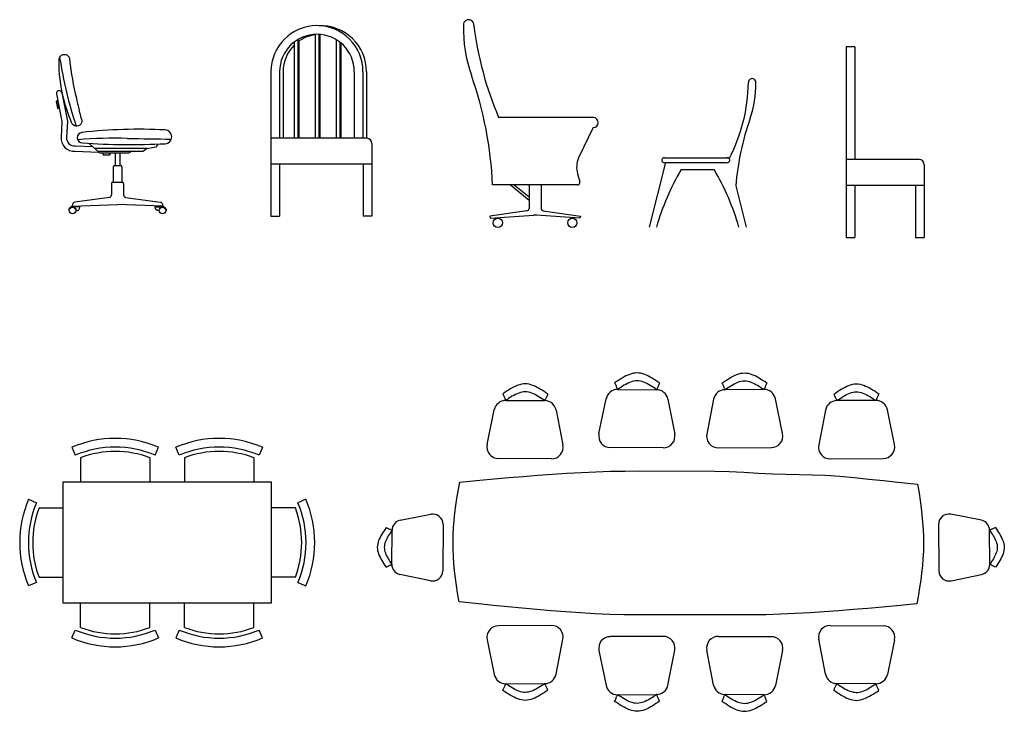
# Model space of a CAD drawing. Header units: millimetres. Extents: x 137.7 to 153.1, y 213.6 to 227.9.
# Tile 5 of 5: x 145.6 to 151.3, y 223.8 to 227.8. Entities that reach past the tile are written whole.
import ezdxf

# ---------------------------------------------------------------- set-up
doc = ezdxf.new("R2010")
doc.units = ezdxf.units.MM

msp = doc.modelspace()

# ---------------------------------------------------------------- linework, layer by layer
for p, q in [((147.1748, 227.7116), (147.1748, 227.1562)), ((147.1948, 227.7252), (147.1948, 227.1562)), ((147.2012, 227.7163), (147.2012, 227.1562)), ((147.2961, 227.7562), (147.2961, 227.1562)), ((147.3161, 227.7562), (147.3161, 227.1562)), ((147.3225, 227.7556), (147.3225, 227.1562)), ((147.4174, 227.7252), (147.4174, 227.1562)), ((147.4374, 227.7116), (147.4374, 227.1562)), ((147.4438, 227.7065), (147.4438, 227.1562)), ((150.3606, 227.6834), (150.3606, 226.5834)), ((150.4106, 227.6834), (150.3606, 227.6834)), ((150.4106, 227.6834), (150.4106, 227.0334)), ((147.0406, 227.5407), (147.0406, 226.7062)), ((147.0906, 227.5407), (147.0906, 227.1562)), ((147.1106, 227.5407), (147.1106, 227.1562)), ((147.5216, 227.5407), (147.5216, 227.1562)), ((147.5716, 227.5407), (147.5716, 227.1562)), ((147.5916, 227.5407), (147.5916, 227.1562)), ((148.9014, 227.2762), (148.3544, 227.2762)), ((148.9001, 227.2176), (148.8153, 227.0434)), ((147.5935, 227.1562), (147.0406, 227.1562)), ((145.9921, 227.127), (146.0467, 227.0753)), ((146.3239, 227.097), (146.0238, 227.097)), ((146.04, 227.0816), (146.2998, 227.0816)), ((146.2276, 227.0756), (146.2306, 227.0787)), ((146.3056, 227.0836), (146.3197, 227.0951)), ((146.3239, 227.097), (146.3751, 227.1065)), ((146.3811, 227.1104), (146.3895, 227.123)), ((147.6235, 227.1262), (147.6235, 226.7062)), ((146.053, 227.0728), (146.2209, 227.0728)), ((146.1412, 227.0728), (146.1412, 226.9997)), ((146.1687, 227.0728), (146.1687, 226.9997)), ((149.312, 227.0443), (149.675, 227.0443)), ((150.7806, 227.0334), (150.3606, 227.0334)), ((146.1306, 226.9912), (146.1306, 226.9039)), ((146.139, 226.9997), (146.1709, 226.9997)), ((146.1794, 226.9912), (146.1794, 226.9039)), ((147.6235, 227.0062), (147.0406, 227.0062)), ((147.0906, 227.0062), (147.0906, 226.7062)), ((147.5735, 227.0062), (147.5735, 226.7062)), ((149.3177, 227.0156), (149.2238, 226.6443)), ((149.3146, 227.0156), (149.6698, 227.0156)), ((149.4072, 226.9753), (149.5993, 226.9753)), ((150.8106, 227.0034), (150.8106, 226.5834)), ((148.8102, 226.9508), (148.8235, 226.9049)), ((146.12, 226.8954), (146.12, 226.8294)), ((146.1284, 226.9039), (146.1815, 226.9039)), ((146.19, 226.8954), (146.19, 226.8294)), ((148.81, 226.887), (148.3195, 226.887)), ((148.4222, 226.887), (148.5298, 226.8)), ((148.4445, 226.887), (148.5298, 226.818)), ((148.5298, 226.887), (148.5298, 226.7515)), ((148.5998, 226.887), (148.5998, 226.7444)), ((148.5998, 226.887), (148.5998, 226.7515)), ((149.7226, 226.8816), (149.7827, 226.6443)), ((150.8106, 226.8834), (150.3606, 226.8834)), ((150.4106, 226.8834), (150.4106, 226.5834)), ((150.7606, 226.8834), (150.7606, 226.5834)), ((146.1079, 226.8155), (145.909, 226.7872)), ((146.202, 226.8155), (146.4009, 226.7872)), ((145.8929, 226.7643), (146.155, 226.7737)), ((145.8929, 226.7686), (145.8929, 226.7643)), ((146.417, 226.7643), (146.155, 226.7737)), ((146.417, 226.7686), (146.417, 226.7643)), ((148.5177, 226.7377), (148.3027, 226.707)), ((148.6118, 226.7377), (148.8268, 226.707)), ((147.0406, 226.7062), (147.0906, 226.7062)), ((147.6235, 226.7062), (147.5735, 226.7062)), ((148.3027, 226.707), (148.3061, 226.6959)), ((148.3061, 226.6959), (148.5556, 226.7122)), ((148.8234, 226.6959), (148.5739, 226.7122)), ((148.8268, 226.707), (148.8234, 226.6959)), ((150.3606, 226.5834), (150.4106, 226.5834)), ((150.7606, 226.5834), (150.8106, 226.5834)), ((145.8916, 225.3732), (145.9112, 225.3272)), ((146.372, 225.3272), (146.3916, 225.3732)), ((146.5112, 225.3272), (146.4916, 225.3732)), ((146.9916, 225.3732), (146.972, 225.3272)), ((145.9416, 225.3125), (145.9416, 225.173)), ((146.3416, 225.3125), (146.3416, 225.173)), ((146.5416, 225.3125), (146.5416, 225.173)), ((146.9416, 225.3125), (146.9416, 225.173)), ((145.6414, 225.073), (145.6874, 225.0534)), ((147.2419, 225.073), (147.1959, 225.0534)), ((145.7021, 225.023), (145.8416, 225.023)), ((147.1812, 225.023), (147.0416, 225.023)), ((145.6874, 224.5926), (145.6414, 224.573)), ((145.7021, 224.623), (145.8416, 224.623)), ((147.1812, 224.623), (147.0416, 224.623)), ((147.1959, 224.5926), (147.2419, 224.573)), ((145.9416, 224.3334), (145.9416, 224.473)), ((146.3416, 224.3334), (146.3416, 224.473)), ((146.5416, 224.3334), (146.5416, 224.473)), ((146.9416, 224.3334), (146.9416, 224.473)), ((145.8916, 224.2727), (145.9112, 224.3187)), ((146.372, 224.3187), (146.3916, 224.2727)), ((146.5112, 224.3187), (146.4916, 224.2727)), ((146.9916, 224.2727), (146.972, 224.3187))]:
    msp.add_line(p, q)
for points in [[(145.8182, 227.6077, -1.080375), (145.8783, 227.6081, 0.032123), (145.9178, 227.3869, 0.015186), (145.9458, 227.2695, -1.080375), (145.89, 227.2472, -0.045705), (145.8438, 227.3869, -0.069348), (145.8182, 227.6081)], [(145.8327, 227.4186), (145.8653, 227.2557), (145.8597, 227.1616, 0.449201), (145.912, 227.1123), (146.011, 227.1091)], [(145.8023, 227.4125), (145.8341, 227.2535), (145.8288, 227.1635, 0.449201), (145.9109, 227.0813), (146.0449, 227.0769)], [(145.9503, 227.1898, 0.958619), (145.9528, 227.1295, 0.028824), (146.4301, 227.1248, 0.950891), (146.4302, 227.2043, 0.041671), (145.9485, 227.1896)], [(145.9159, 226.7393, 0.444931), (145.937, 226.7583), (145.937, 226.7616), (145.8954, 226.7616, 0.414214), (145.873, 226.7392, 1), (145.875, 226.7392, -1), (145.9159, 226.7392)], [(146.394, 226.7393, -0.444931), (146.3729, 226.7583), (146.3729, 226.7616), (146.4145, 226.7616, -0.414214), (146.4369, 226.7392, -1), (146.4349, 226.7392, 1), (146.394, 226.7392)]]:
    msp.add_lwpolyline(points, format="xyb")
for points in [[(145.8074, 227.3717), (145.8018, 227.3705, 0.414214), (145.8004, 227.3684), (145.8081, 227.3298, 0.414214), (145.8103, 227.3284), (145.8158, 227.3295, 0.414214), (145.8173, 227.3317), (145.8095, 227.3702, 0.414214)], [(146.113, 227.0692, 0.414214), (146.1112, 227.071), (146.0719, 227.071, 0.414214), (146.0701, 227.0692), (146.0701, 227.0635, 0.414214), (146.0719, 227.0617), (146.1112, 227.0617, 0.414214), (146.113, 227.0635)]]:
    msp.add_lwpolyline(points, format="xyb", close=True)
for points in [[(149.2836, 225.7436), (149.2728, 225.7509), (149.262, 225.7581), (149.2512, 225.765), (149.2405, 225.7717), (149.2297, 225.778), (149.2189, 225.7838), (149.2081, 225.789), (149.1973, 225.7934), (149.1865, 225.7971), (149.1757, 225.7999), (149.1649, 225.8016), (149.1541, 225.8022), (149.1433, 225.8017), (149.1325, 225.8001), (149.1216, 225.7975), (149.1108, 225.7939), (149.1, 225.7896), (149.0891, 225.7845), (149.0783, 225.7789), (149.0675, 225.7727), (149.0566, 225.7661), (149.0457, 225.7593), (149.0349, 225.7522), (149.0241, 225.7451)], [(149.6435, 225.7436), (149.6543, 225.7509), (149.6651, 225.7581), (149.6759, 225.765), (149.6866, 225.7717), (149.6974, 225.778), (149.7082, 225.7838), (149.719, 225.789), (149.7298, 225.7934), (149.7406, 225.7971), (149.7514, 225.7999), (149.7622, 225.8016), (149.7729, 225.8022), (149.7838, 225.8017), (149.7946, 225.8001), (149.8054, 225.7975), (149.8163, 225.7939), (149.8271, 225.7896), (149.8379, 225.7845), (149.8488, 225.7789), (149.8596, 225.7727), (149.8705, 225.7661), (149.8813, 225.7593), (149.8922, 225.7522), (149.903, 225.7451)], [(148.638, 225.6805), (148.6272, 225.6877), (148.6164, 225.6949), (148.6057, 225.7019), (148.5949, 225.7086), (148.5841, 225.7149), (148.5733, 225.7206), (148.5625, 225.7258), (148.5518, 225.7303), (148.5409, 225.734), (148.5302, 225.7367), (148.5193, 225.7385), (148.5086, 225.7391), (148.4977, 225.7386), (148.4869, 225.737), (148.4761, 225.7343), (148.4652, 225.7308), (148.4544, 225.7264), (148.4436, 225.7214), (148.4327, 225.7157), (148.4219, 225.7095), (148.411, 225.703), (148.4002, 225.6961), (148.3893, 225.6891), (148.3785, 225.6819)], [(149.0241, 225.7451), (149.0261, 225.7404), (149.0281, 225.7359), (149.03, 225.7315), (149.0319, 225.7272), (149.0337, 225.7232), (149.0353, 225.7194), (149.0368, 225.7161), (149.0381, 225.7131), (149.0391, 225.7107), (149.04, 225.7087), (149.0406, 225.7074), (149.0409, 225.7067), (149.0409, 225.7066), (149.041, 225.7066), (149.041, 225.7066), (149.041, 225.7066), (149.041, 225.7066), (149.041, 225.7066), (149.041, 225.7066), (149.041, 225.7066), (149.041, 225.7066), (149.0409, 225.7066), (149.0409, 225.7066), (149.0409, 225.7067)], [(149.2663, 225.7054), (149.2569, 225.7118), (149.2475, 225.718), (149.2382, 225.7241), (149.2288, 225.7299), (149.2195, 225.7353), (149.2101, 225.7403), (149.2008, 225.7448), (149.1914, 225.7487), (149.182, 225.7519), (149.1726, 225.7543), (149.1633, 225.7558), (149.1539, 225.7564), (149.1445, 225.7559), (149.1351, 225.7545), (149.1257, 225.7522), (149.1163, 225.7491), (149.1068, 225.7453), (149.0974, 225.741), (149.088, 225.736), (149.0786, 225.7307), (149.0692, 225.725), (149.0597, 225.719), (149.0503, 225.7129), (149.0409, 225.7067)], [(149.2836, 225.7436), (149.2815, 225.739), (149.2794, 225.7345), (149.2774, 225.7301), (149.2755, 225.7258), (149.2737, 225.7218), (149.272, 225.7181), (149.2705, 225.7148), (149.2692, 225.7118), (149.268, 225.7094), (149.2672, 225.7074), (149.2666, 225.7061), (149.2663, 225.7054), (149.2662, 225.7054), (149.2662, 225.7054), (149.2662, 225.7053), (149.2662, 225.7053), (149.2662, 225.7053), (149.2662, 225.7053), (149.2662, 225.7053), (149.2662, 225.7054), (149.2662, 225.7054), (149.2662, 225.7054), (149.2662, 225.7054), (149.2663, 225.7054)], [(149.6435, 225.7436), (149.6456, 225.739), (149.6477, 225.7345), (149.6497, 225.7301), (149.6516, 225.7258), (149.6534, 225.7218), (149.6551, 225.7181), (149.6566, 225.7148), (149.6579, 225.7118), (149.659, 225.7094), (149.6599, 225.7074), (149.6605, 225.7061), (149.6608, 225.7054), (149.6609, 225.7054), (149.6609, 225.7054), (149.6609, 225.7053), (149.6609, 225.7053), (149.6609, 225.7053), (149.6609, 225.7053), (149.6609, 225.7053), (149.6609, 225.7054), (149.6609, 225.7054), (149.6609, 225.7054), (149.6609, 225.7054), (149.6608, 225.7054)], [(149.6608, 225.7054), (149.6702, 225.7118), (149.6796, 225.718), (149.6889, 225.7241), (149.6983, 225.7299), (149.7076, 225.7353), (149.717, 225.7403), (149.7263, 225.7448), (149.7357, 225.7487), (149.7451, 225.7519), (149.7544, 225.7543), (149.7638, 225.7558), (149.7732, 225.7564), (149.7826, 225.7559), (149.792, 225.7545), (149.8014, 225.7522), (149.8108, 225.7491), (149.8202, 225.7453), (149.8297, 225.741), (149.8391, 225.736), (149.8485, 225.7307), (149.8579, 225.725), (149.8673, 225.719), (149.8768, 225.7129), (149.8862, 225.7067)], [(149.903, 225.7451), (149.901, 225.7404), (149.899, 225.7359), (149.8971, 225.7315), (149.8952, 225.7272), (149.8934, 225.7232), (149.8918, 225.7194), (149.8903, 225.7161), (149.889, 225.7131), (149.8879, 225.7107), (149.8871, 225.7087), (149.8865, 225.7074), (149.8862, 225.7067), (149.8862, 225.7066), (149.8861, 225.7066), (149.8861, 225.7066), (149.8861, 225.7066), (149.8861, 225.7066), (149.8861, 225.7066), (149.8861, 225.7066), (149.8861, 225.7066), (149.8861, 225.7066), (149.8862, 225.7066), (149.8862, 225.7066), (149.8862, 225.7067)], [(150.2891, 225.6805), (150.2999, 225.6877), (150.3107, 225.6949), (150.3214, 225.7019), (150.3322, 225.7086), (150.343, 225.7149), (150.3538, 225.7206), (150.3645, 225.7258), (150.3753, 225.7303), (150.3861, 225.734), (150.3969, 225.7367), (150.4077, 225.7385), (150.4185, 225.7391), (150.4293, 225.7386), (150.4402, 225.737), (150.451, 225.7343), (150.4618, 225.7308), (150.4727, 225.7264), (150.4835, 225.7214), (150.4944, 225.7157), (150.5052, 225.7095), (150.5161, 225.703), (150.5269, 225.6961), (150.5378, 225.6891), (150.5486, 225.6819)], [(148.3785, 225.6819), (148.3805, 225.6773), (148.3825, 225.6727), (148.3844, 225.6683), (148.3863, 225.6641), (148.3881, 225.66), (148.3897, 225.6563), (148.3912, 225.653), (148.3925, 225.65), (148.3936, 225.6475), (148.3945, 225.6456), (148.395, 225.6442), (148.3953, 225.6435), (148.3953, 225.6435), (148.3954, 225.6435), (148.3954, 225.6435), (148.3954, 225.6435), (148.3954, 225.6435), (148.3954, 225.6435), (148.3954, 225.6435), (148.3954, 225.6435), (148.3954, 225.6435), (148.3953, 225.6435), (148.3953, 225.6435), (148.3953, 225.6435)], [(148.6207, 225.6423), (148.6113, 225.6486), (148.602, 225.6548), (148.5926, 225.6609), (148.5833, 225.6667), (148.5739, 225.6721), (148.5646, 225.6772), (148.5552, 225.6817), (148.5458, 225.6855), (148.5364, 225.6887), (148.5271, 225.6911), (148.5177, 225.6927), (148.5083, 225.6932), (148.4989, 225.6928), (148.4895, 225.6913), (148.4801, 225.689), (148.4707, 225.686), (148.4613, 225.6822), (148.4519, 225.6778), (148.4424, 225.6729), (148.433, 225.6676), (148.4236, 225.6618), (148.4142, 225.6559), (148.4048, 225.6498), (148.3953, 225.6435)], [(148.638, 225.6805), (148.6359, 225.6759), (148.6339, 225.6713), (148.6318, 225.6669), (148.6299, 225.6627), (148.6281, 225.6587), (148.6265, 225.655), (148.6249, 225.6516), (148.6236, 225.6487), (148.6225, 225.6462), (148.6216, 225.6443), (148.621, 225.6429), (148.6207, 225.6423), (148.6207, 225.6422), (148.6207, 225.6422), (148.6207, 225.6422), (148.6207, 225.6422), (148.6206, 225.6422), (148.6207, 225.6422), (148.6207, 225.6422), (148.6207, 225.6422), (148.6207, 225.6422), (148.6207, 225.6422), (148.6207, 225.6423), (148.6207, 225.6423)], [(149.0409, 225.7067), (149.2663, 225.7054)], [(149.8862, 225.7067), (149.6608, 225.7054)], [(150.2891, 225.6805), (150.2912, 225.6759), (150.2932, 225.6713), (150.2952, 225.6669), (150.2972, 225.6627), (150.299, 225.6587), (150.3006, 225.655), (150.3022, 225.6516), (150.3035, 225.6487), (150.3046, 225.6462), (150.3055, 225.6443), (150.3061, 225.6429), (150.3064, 225.6423), (150.3064, 225.6422), (150.3064, 225.6422), (150.3064, 225.6422), (150.3064, 225.6422), (150.3065, 225.6422), (150.3064, 225.6422), (150.3064, 225.6422), (150.3064, 225.6422), (150.3064, 225.6422), (150.3064, 225.6422), (150.3064, 225.6423), (150.3064, 225.6423)], [(150.3064, 225.6423), (150.3158, 225.6486), (150.3251, 225.6548), (150.3345, 225.6609), (150.3438, 225.6667), (150.3532, 225.6721), (150.3625, 225.6772), (150.3719, 225.6817), (150.3813, 225.6855), (150.3907, 225.6887), (150.4, 225.6911), (150.4094, 225.6927), (150.4188, 225.6932), (150.4282, 225.6928), (150.4376, 225.6913), (150.447, 225.689), (150.4564, 225.686), (150.4658, 225.6822), (150.4752, 225.6778), (150.4846, 225.6729), (150.4941, 225.6676), (150.5035, 225.6618), (150.5129, 225.6559), (150.5223, 225.6498), (150.5317, 225.6435)], [(150.5486, 225.6819), (150.5466, 225.6773), (150.5446, 225.6727), (150.5426, 225.6683), (150.5408, 225.6641), (150.539, 225.66), (150.5374, 225.6563), (150.5359, 225.653), (150.5346, 225.65), (150.5335, 225.6475), (150.5326, 225.6456), (150.5321, 225.6442), (150.5317, 225.6435), (150.5317, 225.6435), (150.5317, 225.6435), (150.5317, 225.6435), (150.5317, 225.6435), (150.5317, 225.6435), (150.5317, 225.6435), (150.5317, 225.6435), (150.5317, 225.6435), (150.5317, 225.6435), (150.5317, 225.6435), (150.5317, 225.6435), (150.5317, 225.6435)], [(148.3953, 225.6435), (148.6207, 225.6423)], [(148.9335, 225.4521), (148.9748, 225.6532)], [(149.3317, 225.6511), (149.3708, 225.4497)], [(149.5954, 225.6511), (149.5563, 225.4497)], [(149.9936, 225.4521), (149.9523, 225.6532)], [(150.5317, 225.6435), (150.3064, 225.6423)], [(148.2879, 225.389), (148.3293, 225.59)], [(148.6861, 225.588), (148.7252, 225.3865)], [(150.2409, 225.588), (150.2019, 225.3865)], [(150.6392, 225.389), (150.5978, 225.59)], [(149.3046, 225.3698), (148.9988, 225.3715)], [(149.6225, 225.3698), (149.9283, 225.3715)], [(148.659, 225.3066), (148.3532, 225.3084)], [(150.2681, 225.3066), (150.5739, 225.3084)], [(148.1301, 225.1721), (148.2453, 225.1829), (148.3292, 225.1907), (148.4131, 225.1982), (148.4969, 225.2054), (148.5808, 225.2121), (148.6646, 225.2183), (148.7485, 225.2238), (148.8324, 225.2284), (148.9162, 225.2321), (149.0001, 225.2347), (149.0839, 225.2362), (149.1677, 225.2364), (149.6018, 225.2353), (149.6856, 225.2328), (149.7695, 225.2292), (149.8532, 225.2246), (149.9371, 225.219), (150.2398, 225.2126), (150.3236, 225.2055), (150.4073, 225.1978), (150.4911, 225.1897), (150.5749, 225.1812), (150.6587, 225.1725), (150.772, 225.1606)], [(148.1262, 224.4814), (148.1244, 224.4914), (148.1175, 224.5334), (148.1111, 224.5754), (148.1054, 224.6173), (148.1005, 224.6593), (148.0966, 224.7012), (148.0937, 224.7432), (148.092, 224.7851), (148.0915, 224.827), (148.0925, 224.8689), (148.0947, 224.9108), (148.098, 224.9527), (148.1024, 224.9947), (148.1077, 225.0365), (148.1139, 225.0784), (148.1208, 225.1203), (148.1282, 225.1622), (148.1301, 225.1721)], [(150.772, 225.1606), (150.7738, 225.1505), (150.7807, 225.1086), (150.7871, 225.0666), (150.7928, 225.0246), (150.7977, 224.9827), (150.8016, 224.9407), (150.8045, 224.8988), (150.8062, 224.8569), (150.8067, 224.815), (150.8058, 224.773), (150.8036, 224.7311), (150.8002, 224.6892), (150.7958, 224.6473), (150.7905, 224.6054), (150.7843, 224.5635), (150.7774, 224.5217), (150.77, 224.4797), (150.7682, 224.4699)], [(147.7867, 224.9522), (147.9634, 224.9865)], [(151.1403, 224.9522), (150.9637, 224.9865)], [(148.0335, 224.9284), (148.0319, 224.6601)], [(150.8936, 224.9284), (150.8952, 224.6601)], [(147.7057, 224.9099), (147.6993, 224.9005), (147.693, 224.891), (147.6868, 224.8816), (147.681, 224.8721), (147.6755, 224.8627), (147.6704, 224.8532), (147.6659, 224.8437), (147.662, 224.8343), (147.6588, 224.8248), (147.6563, 224.8153), (147.6548, 224.8059), (147.6542, 224.7964), (147.6547, 224.7869), (147.6561, 224.7774), (147.6584, 224.7679), (147.6615, 224.7584), (147.6654, 224.7489), (147.6698, 224.7393), (147.6747, 224.7298), (147.6802, 224.7203), (147.6859, 224.7108), (147.6919, 224.7013), (147.6981, 224.6918), (147.7044, 224.6822)], [(147.7392, 224.8947), (147.7336, 224.8865), (147.7281, 224.8783), (147.7228, 224.8701), (147.7177, 224.8619), (147.7129, 224.8537), (147.7086, 224.8455), (147.7046, 224.8373), (147.7012, 224.829), (147.6984, 224.8208), (147.6963, 224.8126), (147.695, 224.8044), (147.6945, 224.7961), (147.6949, 224.7879), (147.6961, 224.7796), (147.6981, 224.7714), (147.7008, 224.7631), (147.7041, 224.7549), (147.708, 224.7466), (147.7123, 224.7384), (147.717, 224.7301), (147.722, 224.7218), (147.7272, 224.7136), (147.7326, 224.7053), (147.738, 224.697)], [(147.7057, 224.9099), (147.7097, 224.9081), (147.7136, 224.9063), (147.7175, 224.9046), (147.7212, 224.9029), (147.7247, 224.9013), (147.7279, 224.8998), (147.7309, 224.8985), (147.7335, 224.8973), (147.7356, 224.8963), (147.7373, 224.8956), (147.7385, 224.895), (147.7392, 224.8947), (147.7392, 224.8947), (147.7392, 224.8947), (147.7392, 224.8947), (147.7392, 224.8947), (147.7392, 224.8947), (147.7392, 224.8947), (147.7392, 224.8947), (147.7392, 224.8947), (147.7392, 224.8947), (147.7392, 224.8947), (147.7392, 224.8947), (147.7392, 224.8947)], [(147.738, 224.697), (147.7392, 224.8947)], [(151.2214, 224.9099), (151.2174, 224.9081), (151.2135, 224.9063), (151.2096, 224.9046), (151.2059, 224.9029), (151.2024, 224.9013), (151.1991, 224.8998), (151.1962, 224.8985), (151.1936, 224.8973), (151.1915, 224.8963), (151.1898, 224.8956), (151.1886, 224.895), (151.1879, 224.8947), (151.1879, 224.8947), (151.1878, 224.8947), (151.1878, 224.8947), (151.1878, 224.8947), (151.1878, 224.8947), (151.1878, 224.8947), (151.1878, 224.8947), (151.1878, 224.8947), (151.1879, 224.8947), (151.1879, 224.8947), (151.1879, 224.8947), (151.1879, 224.8947)], [(151.1879, 224.8947), (151.1935, 224.8865), (151.1989, 224.8783), (151.2043, 224.8701), (151.2094, 224.8619), (151.2142, 224.8537), (151.2185, 224.8455), (151.2225, 224.8373), (151.2259, 224.829), (151.2287, 224.8208), (151.2308, 224.8126), (151.2321, 224.8044), (151.2326, 224.7961), (151.2322, 224.7879), (151.231, 224.7796), (151.229, 224.7714), (151.2263, 224.7631), (151.223, 224.7549), (151.2191, 224.7466), (151.2148, 224.7384), (151.2101, 224.7301), (151.2051, 224.7218), (151.1999, 224.7136), (151.1945, 224.7053), (151.1891, 224.697)], [(151.1891, 224.697), (151.1879, 224.8947)], [(151.2214, 224.9099), (151.2278, 224.9005), (151.2341, 224.891), (151.2403, 224.8816), (151.2461, 224.8721), (151.2516, 224.8627), (151.2567, 224.8532), (151.2612, 224.8437), (151.2651, 224.8343), (151.2683, 224.8248), (151.2707, 224.8153), (151.2723, 224.8059), (151.2729, 224.7964), (151.2724, 224.7869), (151.271, 224.7774), (151.2686, 224.7679), (151.2656, 224.7584), (151.2617, 224.7489), (151.2573, 224.7393), (151.2524, 224.7298), (151.2469, 224.7203), (151.2412, 224.7108), (151.2352, 224.7013), (151.229, 224.6918), (151.2227, 224.6822)], [(147.7044, 224.6822), (147.7084, 224.684), (147.7124, 224.6858), (147.7163, 224.6874), (147.72, 224.6891), (147.7235, 224.6906), (147.7268, 224.6921), (147.7297, 224.6934), (147.7323, 224.6945), (147.7345, 224.6955), (147.7362, 224.6962), (147.7374, 224.6967), (147.738, 224.697), (147.7381, 224.6971), (147.7381, 224.6971), (147.7381, 224.6971), (147.7381, 224.6971), (147.7382, 224.6971), (147.7381, 224.6971), (147.7381, 224.6971), (147.7381, 224.6971), (147.7381, 224.6971), (147.7381, 224.6971), (147.738, 224.6971), (147.738, 224.697)], [(151.2227, 224.6822), (151.2187, 224.684), (151.2147, 224.6858), (151.2108, 224.6874), (151.2071, 224.6891), (151.2036, 224.6906), (151.2003, 224.6921), (151.1974, 224.6934), (151.1948, 224.6945), (151.1926, 224.6955), (151.1909, 224.6962), (151.1897, 224.6967), (151.1891, 224.697), (151.189, 224.6971), (151.189, 224.6971), (151.189, 224.6971), (151.189, 224.6971), (151.1889, 224.6971), (151.189, 224.6971), (151.189, 224.6971), (151.189, 224.6971), (151.189, 224.6971), (151.189, 224.6971), (151.1891, 224.6971), (151.1891, 224.697)], [(147.9613, 224.6028), (147.785, 224.6391)], [(150.9658, 224.6028), (151.1421, 224.6391)], [(150.7682, 224.4699), (150.6529, 224.459), (150.5691, 224.4513), (150.4852, 224.4437), (150.4013, 224.4365), (150.3174, 224.4298), (150.2336, 224.4236), (150.1497, 224.4182), (150.0659, 224.4136), (149.982, 224.4099), (149.8982, 224.4072), (149.8144, 224.4057), (149.1613, 224.4055), (149.0775, 224.4067), (148.9937, 224.4091), (148.9098, 224.4127), (148.8261, 224.4173), (148.7422, 224.4229), (148.6585, 224.4293), (148.5747, 224.4364), (148.4909, 224.4441), (148.4071, 224.4522), (148.3233, 224.4607), (148.2396, 224.4694), (148.1262, 224.4814)], [(148.659, 224.3451), (148.3532, 224.3434)], [(150.2681, 224.3451), (150.5739, 224.3434)], [(148.2879, 224.2628), (148.3293, 224.0618)], [(148.6861, 224.0638), (148.7252, 224.2653)], [(149.3046, 224.282), (148.9988, 224.2803)], [(149.6225, 224.282), (149.9283, 224.2803)], [(150.2409, 224.0638), (150.2019, 224.2653)], [(150.6392, 224.2628), (150.5978, 224.0618)], [(148.9335, 224.1997), (148.9748, 223.9986)], [(149.3317, 224.0006), (149.3708, 224.2021)], [(149.5954, 224.0006), (149.5563, 224.2021)], [(149.9936, 224.1997), (149.9523, 223.9986)], [(148.3785, 223.9699), (148.3805, 223.9745), (148.3825, 223.979), (148.3844, 223.9835), (148.3863, 223.9877), (148.3881, 223.9917), (148.3897, 223.9955), (148.3912, 223.9988), (148.3925, 224.0018), (148.3936, 224.0043), (148.3945, 224.0062), (148.395, 224.0076), (148.3953, 224.0082), (148.3953, 224.0083), (148.3954, 224.0083), (148.3954, 224.0083), (148.3954, 224.0083), (148.3954, 224.0083), (148.3954, 224.0083), (148.3954, 224.0083), (148.3954, 224.0083), (148.3954, 224.0083), (148.3953, 224.0083), (148.3953, 224.0083), (148.3953, 224.0082)], [(148.3953, 224.0082), (148.6207, 224.0095)], [(148.6207, 224.0095), (148.6113, 224.0032), (148.602, 223.9969), (148.5926, 223.9909), (148.5833, 223.9851), (148.5739, 223.9796), (148.5646, 223.9746), (148.5552, 223.9701), (148.5458, 223.9662), (148.5364, 223.9631), (148.5271, 223.9607), (148.5177, 223.9591), (148.5083, 223.9586), (148.4989, 223.959), (148.4895, 223.9605), (148.4801, 223.9628), (148.4707, 223.9658), (148.4613, 223.9696), (148.4519, 223.974), (148.4424, 223.9789), (148.433, 223.9842), (148.4236, 223.9899), (148.4142, 223.9959), (148.4048, 224.002), (148.3953, 224.0082)], [(148.638, 223.9713), (148.6359, 223.9759), (148.6339, 223.9804), (148.6318, 223.9849), (148.6299, 223.9891), (148.6281, 223.9931), (148.6265, 223.9968), (148.6249, 224.0002), (148.6236, 224.0031), (148.6225, 224.0055), (148.6216, 224.0075), (148.621, 224.0088), (148.6207, 224.0095), (148.6207, 224.0096), (148.6207, 224.0096), (148.6207, 224.0096), (148.6207, 224.0096), (148.6206, 224.0096), (148.6207, 224.0096), (148.6207, 224.0096), (148.6207, 224.0096), (148.6207, 224.0096), (148.6207, 224.0096), (148.6207, 224.0095), (148.6207, 224.0095)], [(150.2891, 223.9713), (150.2912, 223.9759), (150.2932, 223.9804), (150.2952, 223.9849), (150.2972, 223.9891), (150.299, 223.9931), (150.3006, 223.9968), (150.3022, 224.0002), (150.3035, 224.0031), (150.3046, 224.0055), (150.3055, 224.0075), (150.3061, 224.0088), (150.3064, 224.0095), (150.3064, 224.0096), (150.3064, 224.0096), (150.3064, 224.0096), (150.3064, 224.0096), (150.3065, 224.0096), (150.3064, 224.0096), (150.3064, 224.0096), (150.3064, 224.0096), (150.3064, 224.0096), (150.3064, 224.0096), (150.3064, 224.0095), (150.3064, 224.0095)], [(150.3064, 224.0095), (150.3158, 224.0032), (150.3251, 223.9969), (150.3345, 223.9909), (150.3438, 223.9851), (150.3532, 223.9796), (150.3625, 223.9746), (150.3719, 223.9701), (150.3813, 223.9662), (150.3907, 223.9631), (150.4, 223.9607), (150.4094, 223.9591), (150.4188, 223.9586), (150.4282, 223.959), (150.4376, 223.9605), (150.447, 223.9628), (150.4564, 223.9658), (150.4658, 223.9696), (150.4752, 223.974), (150.4846, 223.9789), (150.4941, 223.9842), (150.5035, 223.9899), (150.5129, 223.9959), (150.5223, 224.002), (150.5317, 224.0082)], [(150.5317, 224.0082), (150.3064, 224.0095)], [(150.5486, 223.9699), (150.5466, 223.9745), (150.5446, 223.979), (150.5426, 223.9835), (150.5408, 223.9877), (150.539, 223.9917), (150.5374, 223.9955), (150.5359, 223.9988), (150.5346, 224.0018), (150.5335, 224.0043), (150.5326, 224.0062), (150.5321, 224.0076), (150.5317, 224.0082), (150.5317, 224.0083), (150.5317, 224.0083), (150.5317, 224.0083), (150.5317, 224.0083), (150.5317, 224.0083), (150.5317, 224.0083), (150.5317, 224.0083), (150.5317, 224.0083), (150.5317, 224.0083), (150.5317, 224.0083), (150.5317, 224.0083), (150.5317, 224.0082)], [(148.638, 223.9713), (148.6272, 223.964), (148.6164, 223.9568), (148.6057, 223.9499), (148.5949, 223.9432), (148.5841, 223.9369), (148.5733, 223.9311), (148.5625, 223.9259), (148.5518, 223.9215), (148.5409, 223.9178), (148.5302, 223.915), (148.5193, 223.9133), (148.5086, 223.9127), (148.4977, 223.9132), (148.4869, 223.9148), (148.4761, 223.9175), (148.4652, 223.921), (148.4544, 223.9253), (148.4436, 223.9304), (148.4327, 223.936), (148.4219, 223.9422), (148.411, 223.9488), (148.4002, 223.9556), (148.3893, 223.9627), (148.3785, 223.9699)], [(150.2891, 223.9713), (150.2999, 223.964), (150.3107, 223.9568), (150.3214, 223.9499), (150.3322, 223.9432), (150.343, 223.9369), (150.3538, 223.9311), (150.3645, 223.9259), (150.3753, 223.9215), (150.3861, 223.9178), (150.3969, 223.915), (150.4077, 223.9133), (150.4185, 223.9127), (150.4293, 223.9132), (150.4402, 223.9148), (150.451, 223.9175), (150.4618, 223.921), (150.4727, 223.9253), (150.4835, 223.9304), (150.4944, 223.936), (150.5052, 223.9422), (150.5161, 223.9488), (150.5269, 223.9556), (150.5378, 223.9627), (150.5486, 223.9699)], [(149.0241, 223.9067), (149.0261, 223.9114), (149.0281, 223.9159), (149.03, 223.9203), (149.0319, 223.9246), (149.0337, 223.9286), (149.0353, 223.9323), (149.0368, 223.9357), (149.0381, 223.9387), (149.0391, 223.9411), (149.04, 223.943), (149.0406, 223.9444), (149.0409, 223.9451), (149.0409, 223.9451), (149.041, 223.9452), (149.041, 223.9452), (149.041, 223.9452), (149.041, 223.9452), (149.041, 223.9452), (149.041, 223.9452), (149.041, 223.9452), (149.041, 223.9451), (149.0409, 223.9451), (149.0409, 223.9451), (149.0409, 223.9451)], [(149.2836, 223.9082), (149.2728, 223.9009), (149.262, 223.8937), (149.2512, 223.8867), (149.2405, 223.8801), (149.2297, 223.8738), (149.2189, 223.868), (149.2081, 223.8628), (149.1973, 223.8583), (149.1865, 223.8547), (149.1757, 223.8519), (149.1649, 223.8502), (149.1541, 223.8495), (149.1433, 223.8501), (149.1325, 223.8517), (149.1216, 223.8543), (149.1108, 223.8579), (149.1, 223.8622), (149.0891, 223.8673), (149.0783, 223.8729), (149.0675, 223.8791), (149.0566, 223.8856), (149.0457, 223.8925), (149.0349, 223.8996), (149.0241, 223.9067)], [(149.2663, 223.9464), (149.2569, 223.94), (149.2475, 223.9338), (149.2382, 223.9277), (149.2288, 223.9219), (149.2195, 223.9165), (149.2101, 223.9115), (149.2008, 223.907), (149.1914, 223.9031), (149.182, 223.8999), (149.1726, 223.8975), (149.1633, 223.896), (149.1539, 223.8954), (149.1445, 223.8959), (149.1351, 223.8973), (149.1257, 223.8996), (149.1163, 223.9027), (149.1068, 223.9064), (149.0974, 223.9108), (149.088, 223.9157), (149.0786, 223.9211), (149.0692, 223.9268), (149.0597, 223.9327), (149.0503, 223.9389), (149.0409, 223.9451)], [(149.0409, 223.9451), (149.2663, 223.9464)], [(149.2836, 223.9082), (149.2815, 223.9128), (149.2794, 223.9173), (149.2774, 223.9217), (149.2755, 223.926), (149.2737, 223.93), (149.272, 223.9337), (149.2705, 223.937), (149.2692, 223.9399), (149.268, 223.9424), (149.2672, 223.9443), (149.2666, 223.9457), (149.2663, 223.9464), (149.2662, 223.9464), (149.2662, 223.9464), (149.2662, 223.9465), (149.2662, 223.9465), (149.2662, 223.9465), (149.2662, 223.9465), (149.2662, 223.9465), (149.2662, 223.9464), (149.2662, 223.9464), (149.2662, 223.9464), (149.2662, 223.9464), (149.2663, 223.9464)], [(149.6435, 223.9082), (149.6456, 223.9128), (149.6477, 223.9173), (149.6497, 223.9217), (149.6516, 223.926), (149.6534, 223.93), (149.6551, 223.9337), (149.6566, 223.937), (149.6579, 223.9399), (149.659, 223.9424), (149.6599, 223.9443), (149.6605, 223.9457), (149.6608, 223.9464), (149.6609, 223.9464), (149.6609, 223.9464), (149.6609, 223.9465), (149.6609, 223.9465), (149.6609, 223.9465), (149.6609, 223.9465), (149.6609, 223.9465), (149.6609, 223.9464), (149.6609, 223.9464), (149.6609, 223.9464), (149.6609, 223.9464), (149.6608, 223.9464)], [(149.6435, 223.9082), (149.6543, 223.9009), (149.6651, 223.8937), (149.6759, 223.8867), (149.6866, 223.8801), (149.6974, 223.8738), (149.7082, 223.868), (149.719, 223.8628), (149.7298, 223.8583), (149.7406, 223.8547), (149.7514, 223.8519), (149.7622, 223.8502), (149.7729, 223.8495), (149.7838, 223.8501), (149.7946, 223.8517), (149.8054, 223.8543), (149.8163, 223.8579), (149.8271, 223.8622), (149.8379, 223.8673), (149.8488, 223.8729), (149.8596, 223.8791), (149.8705, 223.8856), (149.8813, 223.8925), (149.8922, 223.8996), (149.903, 223.9067)], [(149.6608, 223.9464), (149.6702, 223.94), (149.6796, 223.9338), (149.6889, 223.9277), (149.6983, 223.9219), (149.7076, 223.9165), (149.717, 223.9115), (149.7263, 223.907), (149.7357, 223.9031), (149.7451, 223.8999), (149.7544, 223.8975), (149.7638, 223.896), (149.7732, 223.8954), (149.7826, 223.8959), (149.792, 223.8973), (149.8014, 223.8996), (149.8108, 223.9027), (149.8202, 223.9064), (149.8297, 223.9108), (149.8391, 223.9157), (149.8485, 223.9211), (149.8579, 223.9268), (149.8673, 223.9327), (149.8768, 223.9389), (149.8862, 223.9451)], [(149.8862, 223.9451), (149.6608, 223.9464)], [(149.903, 223.9067), (149.901, 223.9114), (149.899, 223.9159), (149.8971, 223.9203), (149.8952, 223.9246), (149.8934, 223.9286), (149.8918, 223.9323), (149.8903, 223.9357), (149.889, 223.9387), (149.8879, 223.9411), (149.8871, 223.943), (149.8865, 223.9444), (149.8862, 223.9451), (149.8862, 223.9451), (149.8861, 223.9452), (149.8861, 223.9452), (149.8861, 223.9452), (149.8861, 223.9452), (149.8861, 223.9452), (149.8861, 223.9452), (149.8861, 223.9452), (149.8861, 223.9451), (149.8862, 223.9451), (149.8862, 223.9451), (149.8862, 223.9451)]]:
    msp.add_lwpolyline(points)
msp.add_lwpolyline([(147.0416, 224.473), (145.8416, 224.473), (145.8416, 225.173), (147.0416, 225.173)], close=True)
for centre, radius in [((145.8954, 226.7392), 0.0192), ((146.4145, 226.7392), 0.0192), ((148.3499, 226.6688), 0.0266), ((148.7796, 226.6688), 0.0266)]:
    msp.add_circle(centre, radius)
for centre, radius, start, end in [((148.1812, 227.8105), 0.0301, 355.9523, 184.8023), ((147.3061, 227.5407), 0.2655, 0, 180), ((147.3261, 227.5407), 0.2655, 0, 92.1588), ((148.9575, 227.7894), 0.8066, 178.6513, 199.5138), ((150.1824, 228.0531), 1.9862, 187.0786, 203.0266), ((147.3061, 227.5407), 0.2155, 0, 180), ((147.3261, 227.5407), 0.2155, 98.0032, 127.5464), ((147.3261, 227.5407), 0.2155, 134.6055, 180), ((148.2419, 227.9921), 2.449, 188.6699, 198.2258), ((146.1296, 226.7925), 2.1919, 2.4698, 19.3833), ((148.8303, 227.4888), 0.9657, 332.1963, 359.3281), ((149.8175, 227.4789), 0.0215, 355.1977, 184.0477), ((149.263, 227.4639), 0.5761, 340.4862, 1.3487), ((145.8175, 227.4155), 0.0155, 11.3145, 191.3145), ((148.9005, 227.2469), 0.0293, 269.2807, 88.1029), ((151.2829, 226.7518), 1.5656, 160.6167, 175.2458), ((146.1419, 224.5718), 2.5849, 88.4179, 94.8105), ((146.4905, 237.1959), 10.044, 268.41793, 269.85942), ((147.5935, 227.1262), 0.03, 0, 90), ((146.2372, 227.0724), 0.00922, 90, 136.3839), ((146.2998, 227.0908), 0.00922, 270, 308.9803), ((146.3255, 227.0879), 0.00922, 100.4557, 128.9803), ((146.3734, 227.1155), 0.00922, 280.4557, 326.3001), ((146.053, 227.082), 0.00922, 226.5122, 270), ((146.2209, 227.082), 0.00922, 270, 316.3839), ((148.9446, 226.9898), 0.14, 157.4902, 196.1751), ((149.3107, 227.0297), 0.0146, 84.807, 285.479), ((149.6737, 227.0297), 0.0146, 254.521, 95.193), ((150.7806, 227.0034), 0.03, 0, 90), ((146.139, 226.9912), 0.0085, 90, 180), ((146.1709, 226.9912), 0.0085, 0, 90), ((150.734, 226.2087), 1.5323, 149.9816, 163.4841), ((148.2725, 226.2087), 1.5323, 16.5159, 30.0184), ((146.1284, 226.8954), 0.0085, 90, 180), ((146.1815, 226.8954), 0.0085, 0, 90), ((148.81, 226.901), 0.014, 270, 16.1751), ((146.106, 226.8294), 0.014, 278.1155, 0), ((146.204, 226.8294), 0.014, 180, 261.8845), ((145.9116, 226.7686), 0.0187, 98.1155, 180), ((146.3983, 226.7686), 0.0187, 0, 81.8845), ((148.5158, 226.7515), 0.014, 278.1155, 0), ((148.6138, 226.7515), 0.014, 180, 261.8845), ((148.5648, 226.5725), 0.14, 86.2483, 93.7517), ((149.0406, 225.6396), 0.0671, 89.6776, 168.3613), ((149.2659, 225.6383), 0.067, 10.9916, 89.6815), ((149.6612, 225.6383), 0.067, 90.3185, 169.0084), ((149.8865, 225.6396), 0.0671, 11.6387, 90.3224), ((148.395, 225.5765), 0.0671, 89.6776, 168.3613), ((148.6203, 225.5752), 0.067, 10.9916, 89.6815), ((150.3068, 225.5752), 0.067, 90.3185, 169.0084), ((150.5321, 225.5765), 0.0671, 11.6387, 90.3224), ((148.9992, 225.4386), 0.067, 168.3646, 269.6815), ((149.305, 225.4369), 0.0671, 269.6737, 10.9916), ((149.6221, 225.4369), 0.0671, 169.0084, 270.3263), ((149.9279, 225.4386), 0.067, 270.3185, 11.6354), ((146.1416, 224.787), 0.6373, 66.9021, 113.0979), ((146.1416, 224.787), 0.5873, 66.9021, 113.0979), ((146.7416, 224.787), 0.6373, 66.9021, 113.0979), ((146.7416, 224.787), 0.5873, 66.9021, 113.0979), ((148.3536, 225.3755), 0.067, 168.3646, 269.6815), ((148.6594, 225.3737), 0.0671, 269.6737, 10.9916), ((150.2677, 225.3737), 0.0671, 169.0084, 270.3263), ((150.5735, 225.3755), 0.067, 270.3185, 11.6354), ((146.1416, 224.787), 0.5623, 69.1633, 110.8367), ((146.7416, 224.787), 0.5623, 69.1633, 110.8367), ((146.2276, 224.823), 0.6373, 156.9021, 203.0979), ((146.2276, 224.823), 0.5873, 156.9021, 203.0979), ((146.6557, 224.823), 0.5873, 336.9021, 23.0979), ((146.6557, 224.823), 0.6373, 336.9021, 23.0979), ((146.2276, 224.823), 0.5623, 159.1633, 200.8367), ((146.6557, 224.823), 0.5623, 339.1633, 20.8367), ((147.9746, 224.9287), 0.0588, 359.6772, 100.9867), ((150.9525, 224.9287), 0.0588, 79.0133, 180.3228), ((147.798, 224.8944), 0.0588, 100.9841, 179.6817), ((151.1291, 224.8944), 0.0588, 0.3183, 79.0159), ((147.7969, 224.6967), 0.0588, 179.672, 258.3598), ((151.1302, 224.6967), 0.0588, 281.6402, 0.328), ((147.9731, 224.6604), 0.0588, 258.3727, 359.6817), ((150.954, 224.6604), 0.0588, 180.3183, 281.6273), ((146.1416, 224.8589), 0.5873, 246.9021, 293.0979), ((146.1416, 224.8589), 0.5623, 249.1633, 290.8367), ((146.7416, 224.8589), 0.5873, 246.9021, 293.0979), ((146.7416, 224.8589), 0.5623, 249.1633, 290.8367), ((148.3536, 224.2763), 0.067, 90.3185, 191.6354), ((148.6594, 224.278), 0.0671, 349.0084, 90.3263), ((150.2677, 224.278), 0.0671, 89.6737, 190.9916), ((150.5735, 224.2763), 0.067, 348.3646, 89.6815), ((146.1416, 224.8589), 0.6373, 246.9021, 293.0979), ((146.7416, 224.8589), 0.6373, 246.9021, 293.0979), ((148.9992, 224.2132), 0.067, 90.3185, 191.6354), ((149.305, 224.2149), 0.0671, 349.0084, 90.3263), ((149.6221, 224.2149), 0.0671, 89.6737, 190.9916), ((149.9279, 224.2132), 0.067, 348.3646, 89.6815), ((148.395, 224.0753), 0.0671, 191.6387, 270.3224), ((148.6203, 224.0766), 0.067, 270.3185, 349.0084), ((150.3068, 224.0766), 0.067, 190.9916, 269.6815), ((150.5321, 224.0753), 0.0671, 269.6776, 348.3613), ((149.0406, 224.0122), 0.0671, 191.6387, 270.3224), ((149.2659, 224.0134), 0.067, 270.3185, 349.0084), ((149.6612, 224.0134), 0.067, 190.9916, 269.6815), ((149.8865, 224.0122), 0.0671, 269.6776, 348.3613)]:
    msp.add_arc(centre, radius, start, end)

doc.saveas('drawing.dxf')
